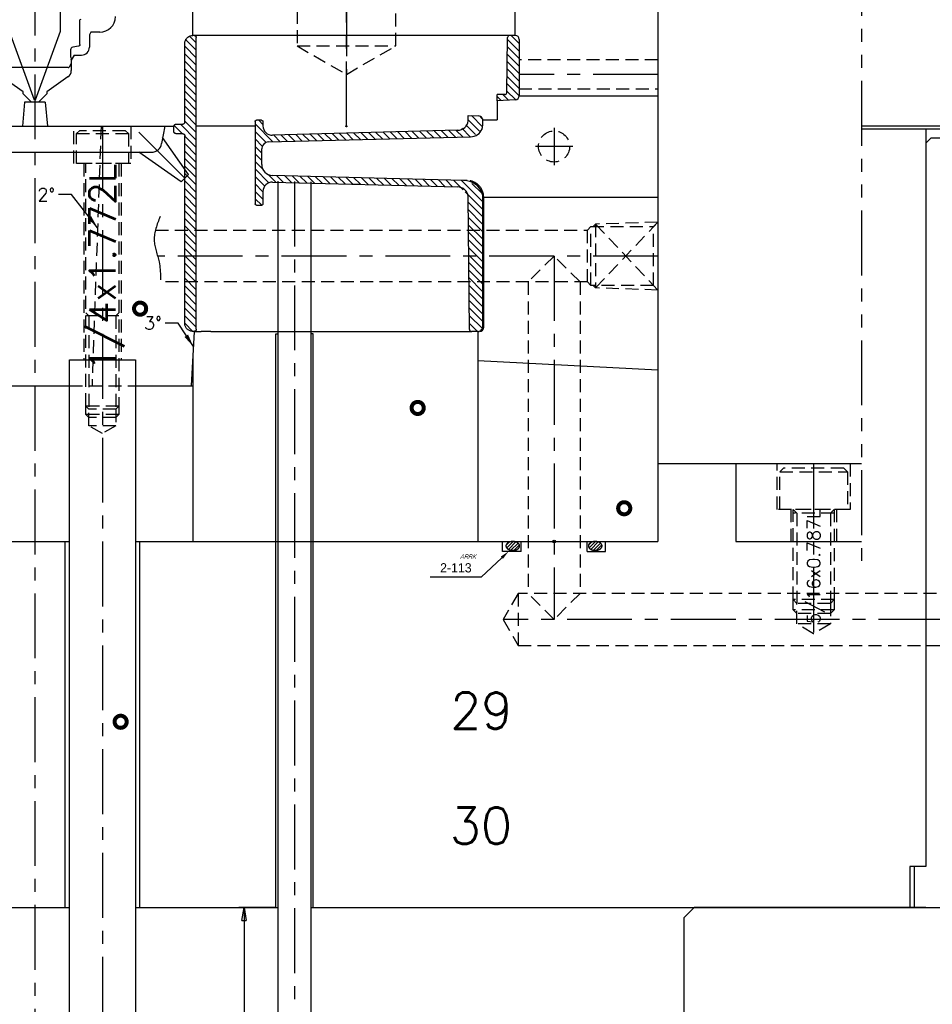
# Model space of a CAD drawing. Extents: x 2651 to 7771, y -1163 to 1075.
# Tile 7 of 256: x 3079 to 3255, y -884 to -695. Entities that reach past the tile are written whole.
import ezdxf
from ezdxf.enums import TextEntityAlignment as Align

# ---------------------------------------------------------------- set-up
doc = ezdxf.new("R2010")
doc.units = 0
doc.header["$LTSCALE"] = 10
for name, pattern in [('CENTER', [2, 1.25, -0.25, 0.25, -0.25]), ('CNSHID', [4, 3, -1]), ('HIDDEN', [0.375, 0.25, -0.125]), ('PHANTOM', [2.5, 1.25, -0.25, 0.25, -0.25, 0.25, -0.25])]:
    doc.linetypes.add(name, pattern=pattern)
doc.layers.get('0').update_dxf_attribs({"linetype": 'CONTINUOUS'})
doc.layers.get('Defpoints').update_dxf_attribs({"linetype": 'CONTINUOUS'})
for name, color, linetype in [('1', 7, 'CONTINUOUS'), ('15', 7, 'CONTINUOUS'), ('2', 7, 'CONTINUOUS'), ('9', 3, 'CONTINUOUS'), ('BOX', 4, 'CONTINUOUS'), ('CEN', 1, 'CENTER'), ('COOL', 150, 'HIDDEN'), ('DIM', 3, 'CONTINUOUS'), ('DIVIDE', 5, 'PHANTOM'), ('HIDDEN', 6, 'HIDDEN'), ('PART', 7, 'CONTINUOUS'), ('TEXT', 4, 'CONTINUOUS'), ('WL1-HL', 4, 'CNSHID'), ('WOR1-DL', 7, 'CONTINUOUS')]:
    doc.layers.add(name, color=color, linetype=linetype)
doc.styles.add('china', font='txt')
doc.styles.get("Standard").update_dxf_attribs({"font": 'romans.shx'})
doc.dimstyles.new('1-1', dxfattribs={"dimtxt": 2.5, "dimasz": 2.5, "dimexe": 1, "dimexo": 0.5, "dimtad": 0, "dimrnd": 1.38778e-17, "dimzin": 9, "dimdsep": 46, "dimtxsty": 'Standard', "dimblk": 'CLOSED', "dimcen": 0, "dimclrd": 3, "dimclre": 3, "dimclrt": 3, "dimazin": 2, "dimtfac": 0.75, "dimtofl": 0, "dimtmove": 0, "dimatfit": 3, "dimfxl": 0, "dimtolj": 1, "dimarcsym": 0})
doc.dimstyles.new('MM& INCH5', dxfattribs={"dimtxt": 5, "dimasz": 2.5, "dimexe": 1, "dimexo": 0.5, "dimtad": 0, "dimrnd": 1.38778e-17, "dimzin": 9, "dimdsep": 46, "dimtxsty": 'Standard', "dimblk": 'CLOSED', "dimcen": 0, "dimclrd": 3, "dimclre": 3, "dimclrt": 3, "dimazin": 2, "dimtfac": 0.75, "dimtofl": 0, "dimtmove": 0, "dimatfit": 3, "dimfxl": 0, "dimtolj": 1, "dimarcsym": 0})

# ---------------------------------------------------------------- blocks, each defined once
blk = doc.blocks.new('_Closed')
at = {"color": 0, "linetype": 'ByBlock', "lineweight": -2}
for p, q in [((-1, 0.167), (0, 0)), ((-1, 0.167), (-1, -0.167)), ((0, 0), (-1, -0.167)), ((0, 0), (-1, 0))]:
    blk.add_line(p, q, dxfattribs=at)
blk = doc.blocks.new('*D217')
at = {"layer": 'Defpoints', "color": 0}
for p in [(3128.49, -865.8), (3121.97, -915.8), (3128.09, -915.8)]:
    blk.add_point(p, dxfattribs=at)
at = {"layer": 'DIM', "color": 3, "lineweight": -2}
for p, q in [((3127.99, -865.8), (3120.97, -865.8)), ((3121.97, -868.3), (3121.97, -913.3)), ((3121.97, -890.8), (3115.97, -890.93)), ((3115.97, -890.93), (3115.97, -892.18)), ((3127.59, -915.8), (3120.97, -915.8))]:
    blk.add_line(p, q, dxfattribs=at)
at = {"layer": 'DIM', "color": 3, "lineweight": -2, "xscale": 2.5, "yscale": 2.5, "zscale": 2.5}
for p, rotation in [((3121.97, -865.8), 90), ((3121.97, -915.8), 270)]:
    blk.add_blockref('_Closed', p, dxfattribs=dict(at, rotation=rotation))
at = {"layer": 'DIM', "color": 3, "insert": (3115.97, -913.16), "char_height": 5, "attachment_point": 5, "rotation": 90}
blk.add_mtext('\\A1;50 [1.969]', dxfattribs=at)
blk = doc.blocks.new('A$C10731846')
at = {"layer": '15', "color": 254, "linetype": 'Continuous'}
for p, q in [((4.88, 24.22), (4.88, 18.27)), ((-0.06, 5.05), (-4.88, 18.27)), ((4.88, 18.27), (0.06, 5.05)), ((0.06, 5.05), (-0.06, 5.05))]:
    blk.add_line(p, q, dxfattribs=at)
at = {"layer": '15', "color": 31, "linetype": 'Continuous'}
for p, q in [((8.66, 15.73), (8.66, 20.41)), ((8.38, 15.42), (7.29, 15.23)), ((6.88, 14.73), (6.88, 13.42)), ((6.89, 13.32), (6.99, 12.94)), ((7, 12.1), (6.6, 11.4)), ((7, 12.86), (7, 12.1)), ((6.42, 11.3), (-6.42, 11.3))]:
    blk.add_line(p, q, dxfattribs=at)
at = {"layer": '15', "color": 7, "linetype": 'Continuous'}
for p, q in [((10.79, 18.12), (10.5, 17.62)), ((10.5, 17.62), (10.5, 15.22)), ((12.5, 18.12), (10.79, 18.12)), ((7.58, 13.72), (7.01, 12.72)), ((7.58, 13.72), (9, 13.72)), ((7.01, 12.72), (7.01, 10.74)), ((-2.27, 6.64), (-6.37, 9.51)), ((6.37, 9.51), (2.27, 6.64)), ((-2.27, 6.24), (-2.27, 6.64)), ((-0.75, 4.72), (-2.27, 6.24)), ((2.27, 6.24), (0.75, 4.72)), ((2.27, 6.64), (2.27, 6.24)), ((-0.75, 4.62), (-0.75, 4.72)), ((0.75, 4.62), (-0.75, 4.62)), ((0.75, 4.72), (0.75, 4.62))]:
    blk.add_line(p, q, dxfattribs=at)
for centre, radius, start in [((12.5, 21.12), 3, 270), ((9, 15.22), 1.5, 270), ((5.51, 10.74), 1.5, 305)]:
    blk.add_arc(centre, radius, start, 0, dxfattribs=at)
at = {"layer": '15', "color": 31, "linetype": 'Continuous'}
for centre, radius, start, end in [((7.38, 14.73), 0.5, 100, 180), ((7.27, 13.42), 0.4, 180, 195), ((6.42, 11.5), 0.2, 270, 330), ((6.7, 12.86), 0.3, 0, 15)]:
    blk.add_arc(centre, radius, start, end, dxfattribs=at)
at = {"layer": '15', "color": 31, "linetype": 'Continuous', "extrusion": (0, 0, -1)}
blk.add_ellipse((8.88, 20.41), major_axis=(-0.217, 0), ratio=0.923783, start_param=0, end_param=1.570796, dxfattribs=at)
at = {"layer": '15', "color": 31, "linetype": 'Continuous'}
blk.add_open_spline([(8.66, 15.73), (8.66, 15.69), (8.66, 15.66), (8.64, 15.63), (8.63, 15.6), (8.62, 15.57), (8.59, 15.54), (8.57, 15.51), (8.55, 15.49), (8.52, 15.47), (8.49, 15.45), (8.45, 15.44), (8.42, 15.43), (8.41, 15.42), (8.4, 15.42), (8.39, 15.42)], degree=3, knots=[0, 0, 0, 0, 0.213847, 0.213847, 0.213847, 0.455718, 0.455718, 0.455718, 0.684741, 0.684741, 0.684741, 0.932778, 0.932778, 0.932778, 1, 1, 1, 1], dxfattribs=at)
at = {"layer": '2', "color": 3, "linetype": 'Continuous'}
for p, q in [((8.39, 15.42), (8.38, 15.42)), ((8.66, 15.73), (8.66, 15.73))]:
    blk.add_line(p, q, dxfattribs=at)

msp = doc.modelspace()

# ---------------------------------------------------------------- linework, layer by layer
for p, q in [((3112.073, -697.813), (3112.073, -665.301)), ((3174.164, -697.813), (3174.164, -665.301)), ((3201.664, -665.301), (3201.664, -795.301)), ((3201.664, -665.301), (3201.664, -795.301)), ((3174.963, -709.41), (3201.664, -709.41)), ((3079.664, -710.681), (3079.26, -715.301)), ((3083.664, -710.681), (3079.664, -710.681)), ((3083.664, -710.681), (3084.068, -715.301)), ((3170.701, -710.372), (3170.701, -714.089)), ((3167.895, -714.089), (3170.701, -714.089)), ((3054.818, -715.301), (3108.509, -715.301)), ((3106.664, -715.301), (3106.074, -718.648)), ((3124.067, -715.301), (3112.733, -715.301)), ((3259.614, -715.301), (3240.885, -715.301)), ((3240.885, -715.801), (3259.614, -715.801)), ((3111.231, -724.594), (3106.225, -717.445)), ((3059.224, -720.301), (3104.104, -720.301)), ((3109.816, -726.008), (3101.666, -720.301)), ((3109.816, -726.008), (3111.231, -724.594)), ((3167.895, -728.99), (3201.664, -728.99)), ((3112.343, -754.811), (3111.793, -765.301)), ((3166.999, -754.811), (3166.999, -795.301)), ((3112.083, -759.771), (3112.083, -795.301)), ((3201.664, -762.301), (3166.999, -760.484)), ((3075.014, -765.301), (3088.314, -765.301)), ((3101.014, -765.301), (3112.083, -765.301)), ((3201.664, -780.301), (3240.885, -780.301)), ((3216.664, -780.301), (3216.664, -795.301)), ((3075.014, -795.301), (3081.664, -795.301)), ((3081.664, -795.301), (3088.314, -795.301)), ((3101.014, -795.301), (3201.664, -795.301)), ((3216.664, -795.301), (3240.885, -795.301)), ((3075.014, -865.801), (3081.664, -865.801)), ((3081.664, -865.801), (3088.314, -865.801)), ((3101.014, -865.801), (3128.489, -865.801)), ((3134.839, -865.801), (3253.264, -865.801)), ((3208.664, -865.801), (3206.664, -867.801)), ((3253.264, -865.801), (3208.664, -865.801)), ((3206.664, -867.801), (3206.664, -993.801))]:
    msp.add_line(p, q)
at = {"color": 5, "linetype": 'Continuous', "lineweight": 0}
for p, q in [((3111.464, -697.947), (3112.733, -699.214)), ((3173.389, -697.813), (3174.963, -699.385)), ((3110.523, -699.891), (3112.733, -702.098)), ((3110.712, -698.637), (3112.733, -700.656)), ((3172.69, -698.557), (3174.963, -700.827)), ((3110.523, -701.332), (3112.733, -703.54)), ((3172.652, -701.402), (3174.963, -703.711)), ((3172.671, -699.98), (3174.963, -702.269)), ((3110.523, -702.774), (3112.733, -704.981)), ((3172.633, -702.825), (3174.963, -705.153)), ((3110.523, -704.216), (3112.733, -706.423)), ((3172.614, -704.248), (3174.963, -706.594)), ((3110.523, -705.658), (3112.733, -707.865)), ((3110.523, -707.099), (3112.733, -709.307)), ((3172.575, -707.093), (3174.929, -709.445)), ((3172.594, -705.67), (3174.963, -708.036)), ((3110.523, -708.541), (3112.733, -710.749)), ((3171.811, -709.213), (3172.858, -710.259)), ((3172.556, -708.516), (3174.218, -710.175)), ((3110.523, -709.983), (3112.733, -712.19)), ((3170.701, -709.546), (3171.487, -710.331)), ((3110.523, -711.425), (3112.733, -713.632)), ((3110.523, -712.867), (3112.733, -715.074)), ((3109.685, -714.913), (3112.733, -717.957)), ((3110.523, -714.308), (3112.733, -716.516)), ((3124.067, -714.862), (3127.515, -718.307)), ((3124.795, -714.148), (3125.586, -714.938)), ((3164.644, -715.029), (3166.504, -716.887)), ((3165.108, -714.051), (3167.329, -716.27)), ((3165.733, -713.233), (3167.895, -715.393)), ((3167.521, -713.578), (3167.875, -713.931)), ((3108.477, -715.148), (3110.057, -716.726)), ((3124.067, -716.304), (3126.184, -718.42)), ((3129.064, -716.971), (3130.328, -718.234)), ((3130.492, -716.931), (3131.754, -718.191)), ((3131.896, -716.894), (3133.157, -718.154)), ((3133.299, -716.857), (3134.561, -718.118)), ((3134.703, -716.821), (3135.965, -718.081)), ((3136.107, -716.784), (3137.368, -718.044)), ((3137.51, -716.747), (3138.772, -718.007)), ((3138.914, -716.71), (3140.175, -717.971)), ((3140.317, -716.674), (3141.579, -717.934)), ((3141.721, -716.637), (3142.983, -717.897)), ((3143.125, -716.6), (3144.386, -717.86)), ((3144.528, -716.563), (3145.79, -717.824)), ((3145.932, -716.527), (3147.193, -717.787)), ((3147.335, -716.49), (3148.597, -717.75)), ((3148.739, -716.453), (3150.001, -717.713)), ((3150.143, -716.416), (3151.404, -717.677)), ((3151.546, -716.379), (3152.808, -717.64)), ((3152.95, -716.343), (3154.211, -717.603)), ((3154.353, -716.306), (3155.615, -717.566)), ((3155.757, -716.269), (3157.019, -717.529)), ((3157.161, -716.232), (3158.422, -717.493)), ((3158.564, -716.196), (3159.826, -717.456)), ((3159.968, -716.159), (3161.229, -717.419)), ((3161.41, -716.124), (3162.674, -717.387)), ((3162.817, -716.087), (3164.081, -717.35)), ((3163.866, -715.694), (3165.487, -717.313)), ((3110.523, -717.192), (3112.733, -719.399)), ((3110.523, -718.634), (3112.733, -720.841)), ((3124.067, -717.746), (3125.458, -719.136)), ((3127.658, -717.008), (3128.922, -718.27)), ((3110.523, -720.075), (3112.733, -722.283)), ((3124.067, -719.187), (3125.362, -720.481)), ((3124.067, -720.629), (3125.362, -721.923)), ((3110.523, -721.517), (3112.733, -723.725)), ((3124.067, -722.071), (3125.548, -723.551)), ((3110.523, -722.959), (3112.733, -725.166)), ((3110.523, -724.401), (3112.733, -726.608)), ((3124.067, -723.513), (3126.745, -726.188)), ((3126.577, -724.579), (3128.078, -726.078)), ((3110.523, -725.843), (3112.733, -728.05)), ((3124.067, -724.954), (3125.935, -726.821)), ((3124.067, -726.396), (3125.597, -727.925)), ((3128.228, -724.786), (3129.56, -726.117)), ((3129.733, -724.806), (3131.063, -726.134)), ((3131.212, -724.845), (3132.542, -726.173)), ((3132.692, -724.884), (3134.021, -726.212)), ((3134.171, -724.922), (3135.5, -726.251)), ((3135.65, -724.961), (3136.979, -726.289)), ((3137.129, -725), (3138.459, -726.328)), ((3138.608, -725.039), (3139.938, -726.367)), ((3140.087, -725.077), (3141.417, -726.406)), ((3141.567, -725.116), (3142.896, -726.444)), ((3143.046, -725.155), (3144.375, -726.483)), ((3144.525, -725.194), (3145.854, -726.522)), ((3146.004, -725.232), (3147.334, -726.56)), ((3147.483, -725.271), (3148.813, -726.599)), ((3148.962, -725.31), (3150.292, -726.638)), ((3150.442, -725.349), (3151.771, -726.677)), ((3151.921, -725.387), (3153.25, -726.715)), ((3153.4, -725.426), (3154.729, -726.754)), ((3154.879, -725.465), (3156.208, -726.793)), ((3156.358, -725.503), (3157.688, -726.832)), ((3157.837, -725.542), (3159.167, -726.87)), ((3159.317, -725.581), (3160.646, -726.909)), ((3160.796, -725.62), (3162.125, -726.948)), ((3162.315, -725.679), (3164.172, -727.533)), ((3163.797, -725.718), (3167.895, -729.811)), ((3165.827, -726.304), (3167.796, -728.271)), ((3110.523, -727.284), (3112.733, -729.492)), ((3124.067, -727.838), (3125.584, -729.354)), ((3164.547, -727.908), (3167.895, -731.253)), ((3110.523, -728.726), (3112.733, -730.933)), ((3110.523, -730.168), (3112.733, -732.375)), ((3124.101, -729.252), (3125.342, -730.492)), ((3165.102, -729.905), (3167.895, -732.695)), ((3110.523, -731.61), (3112.733, -733.817)), ((3165.117, -731.361), (3167.895, -734.136)), ((3110.523, -733.051), (3112.733, -735.259)), ((3165.132, -732.817), (3167.895, -735.578)), ((3110.523, -734.493), (3112.733, -736.701)), ((3110.523, -735.935), (3112.733, -738.142)), ((3165.146, -734.274), (3167.895, -737.02)), ((3165.161, -735.73), (3167.895, -738.462)), ((3110.523, -737.377), (3112.733, -739.584)), ((3165.176, -737.187), (3167.895, -739.904)), ((3110.523, -738.819), (3112.733, -741.026)), ((3165.19, -738.643), (3167.895, -741.345)), ((3110.523, -740.26), (3112.733, -742.468)), ((3165.205, -740.1), (3167.895, -742.787)), ((3165.22, -741.556), (3167.895, -744.229)), ((3110.523, -741.702), (3112.733, -743.909)), ((3110.523, -743.144), (3112.733, -745.351)), ((3165.234, -743.013), (3167.895, -745.671)), ((3110.523, -744.586), (3112.733, -746.793)), ((3165.249, -744.469), (3167.895, -747.112)), ((3110.523, -746.027), (3112.733, -748.235)), ((3165.264, -745.925), (3167.895, -748.554)), ((3110.523, -747.469), (3112.733, -749.677)), ((3110.523, -748.911), (3112.733, -751.118)), ((3165.278, -747.382), (3167.895, -749.996)), ((3165.293, -748.838), (3167.895, -751.438)), ((3110.523, -750.353), (3112.733, -752.56)), ((3165.308, -750.295), (3167.895, -752.879)), ((3110.523, -751.795), (3112.733, -754.002)), ((3165.322, -751.751), (3167.85, -754.277)), ((3110.523, -753.236), (3112.099, -754.811)), ((3165.337, -753.208), (3166.942, -754.811))]:
    msp.add_line(p, q, dxfattribs=at)
msp.add_arc((3104.104, -718.301), 2, 270, 350)
at = {"layer": '1', "color": 1, "linetype": 'CENTER'}
msp.add_line((3141.664, -715.301), (3141.664, -615.301), dxfattribs=at)
msp.add_line((3141.664, -715.301), (3141.664, -615.301), dxfattribs=at)
at = {"layer": '1', "color": 7, "linetype": 'Continuous'}
for p, q in [((3112.343, -697.813), (3112.083, -697.813)), ((3113.38, -697.813), (3112.385, -697.813)), ((3113.668, -697.813), (3113.38, -697.813)), ((3114.879, -697.813), (3113.668, -697.813)), ((3115.536, -697.813), (3114.97, -697.813)), ((3123.621, -697.813), (3115.536, -697.813)), ((3124.384, -697.813), (3123.621, -697.813)), ((3124.978, -697.813), (3124.384, -697.813)), ((3138.316, -697.813), (3125.589, -697.813)), ((3155.156, -697.813), (3138.316, -697.813)), ((3161.329, -697.813), (3155.156, -697.813)), ((3161.531, -697.813), (3161.329, -697.813)), ((3161.888, -697.813), (3161.531, -697.813)), ((3165.995, -697.813), (3163.033, -697.813)), ((3173.094, -697.813), (3165.995, -697.813)), ((3174.164, -697.813), (3173.094, -697.813)), ((3110.523, -714.524), (3110.523, -699.368)), ((3112.733, -754.422), (3112.733, -698.202)), ((3172.552, -708.829), (3172.695, -698.197)), ((3174.963, -698.59), (3174.963, -709.41)), ((3170.701, -710.372), (3170.701, -709.213)), ((3172.153, -709.213), (3170.701, -709.213)), ((3174.205, -710.189), (3170.701, -710.372)), ((3165.104, -714.278), (3165.121, -713.201)), ((3165.121, -713.201), (3167.039, -713.302)), ((3108.834, -714.913), (3110.134, -714.913)), ((3124.067, -714.414), (3124.067, -730.256)), ((3125.32, -714.148), (3124.326, -714.148)), ((3125.579, -714.411), (3125.59, -715.224)), ((3167.895, -714.089), (3167.895, -715.224)), ((3108.444, -716.337), (3108.444, -715.301)), ((3108.834, -716.726), (3110.134, -716.726)), ((3163.058, -716.081), (3127.451, -717.013)), ((3110.523, -753.256), (3110.523, -717.115)), ((3126.623, -718.331), (3165.557, -717.311)), ((3125.362, -722.692), (3125.362, -719.626)), ((3164.241, -725.729), (3127.38, -724.764)), ((3127.458, -726.062), (3163.044, -726.994)), ((3141.133, -726.398), (3144.27, -726.48)), ((3164.956, -725.748), (3164.242, -725.729)), ((3125.597, -727.859), (3125.576, -730.259)), ((3165.349, -754.426), (3165.091, -728.804)), ((3167.895, -728.99), (3167.895, -754.034)), ((3167.895, -728.99), (3168.11, -728.99)), ((3168.11, -754.034), (3168.11, -728.99)), ((3124.36, -730.492), (3125.349, -730.492)), ((3112.343, -754.811), (3112.083, -754.811)), ((3112.385, -754.811), (3113.38, -754.811)), ((3113.38, -754.811), (3113.668, -754.811)), ((3114.879, -754.811), (3113.668, -754.811)), ((3115.536, -754.811), (3114.97, -754.811)), ((3115.536, -754.811), (3123.621, -754.811)), ((3123.621, -754.811), (3124.384, -754.811)), ((3124.384, -754.811), (3124.977, -754.811)), ((3125.588, -754.811), (3138.316, -754.811)), ((3138.316, -754.811), (3155.156, -754.811)), ((3155.156, -754.811), (3161.346, -754.811)), ((3161.346, -754.811), (3161.549, -754.811)), ((3161.549, -754.811), (3161.891, -754.811)), ((3163.037, -754.811), (3164.956, -754.811)), ((3164.956, -754.811), (3165.516, -754.811)), ((3166.999, -754.811), (3165.798, -754.811)), ((3166.999, -754.811), (3167.194, -754.811))]:
    msp.add_line(p, q, dxfattribs=at)
at = {"layer": '1', "color": 3, "linetype": 'Continuous'}
for p, q in [((3125.32, -714.148), (3125.32, -714.148)), ((3167.895, -714.089), (3167.895, -714.089)), ((3167.895, -715.224), (3167.903, -715.231)), ((3167.773, -728.165), (3167.773, -728.165)), ((3125.608, -730.229), (3125.608, -730.229)), ((3125.349, -730.493), (3125.349, -730.492))]:
    msp.add_line(p, q, dxfattribs=at)
at = {"layer": '1', "color": 7, "linetype": 'Continuous'}
for centre, radius, start, end in [((3127.403, -715.2), 1.814, 180.75, 271.5), ((3166.042, -715.22), 1.861, 340.04496, 359.6549), ((3126.657, -719.626), 1.295, 91.5, 180), ((3127.435, -722.692), 2.073, 180, 268.5), ((3127.411, -727.875), 1.814, 88.5, 179.5), ((3167.333, -754.034), 0.777, 270, 0)]:
    msp.add_arc(centre, radius, start, end, dxfattribs=at)
for centre, major_axis, ratio, start_param, end_param in [((3173.094, -698.202), (0.399, 0), 0.9733415, 1.5707963, 3.1285027), ((3174.164, -698.59), (0.799, 0), 0.9733415, 0, 1.5707963), ((3172.153, -708.824), (0.399, 0), 0.9733415, 4.712389, 6.2700953), ((3174.164, -709.413), (0.797, 0.042), 0.9732712, 4.712389, 6.2322225), ((3163.01, -714.268), (2.094, 0.055), 0.8658654, 4.712389, 6.2474246), ((3166.999, -714.078), (-0.897, 0.047), 0.8657282, 3.6562463, 4.712389), ((3165.503, -715.239), (2.393, 0.063), 0.8659512, 4.712389, 5.960793), ((3164.157, -728.967), (-3.739, 0.098), 0.8659512, 3.422026, 4.712389), ((3162.997, -728.807), (-2.094, 0.055), 0.865894, 3.1729904, 4.712389), ((3165.798, -754.422), (0.449, 0), 0.8660254, 3.1503193, 4.712389), ((3166.999, -754.034), (0.897, 0), 0.8660254, 4.712389, 5.7703538)]:
    msp.add_ellipse(centre, major_axis=major_axis, ratio=ratio, start_param=start_param, end_param=end_param, dxfattribs=at)
at = {"layer": '1', "color": 7, "linetype": 'Continuous', "extrusion": (0, 0, -1)}
msp.add_ellipse((3166.297, -728.985), major_axis=(1.814, 0), ratio=0.007016, start_param=5.7911172, end_param=6.2831853, dxfattribs=at)
at = {"layer": '1', "color": 7, "linetype": 'Continuous'}
for points, degree, knots in [([(3110.523, -699.368), (3110.523, -699.363), (3110.523, -699.357), (3110.523, -699.352), (3110.525, -699.244), (3110.537, -699.136), (3110.561, -699.03), (3110.598, -698.861), (3110.666, -698.695), (3110.758, -698.548), (3110.85, -698.4), (3110.969, -698.266), (3111.104, -698.158), (3111.24, -698.049), (3111.396, -697.961), (3111.56, -697.903), (3111.725, -697.845), (3111.902, -697.814), (3112.073, -697.813)], 3, [0, 0, 0, 0, 0.00625334, 0.00625334, 0.00625334, 0.13839634, 0.13839634, 0.13839634, 0.35277244, 0.35277244, 0.35277244, 0.56711854, 0.56711854, 0.56711854, 0.781918, 0.781918, 0.781918, 0.99741235, 0.99741235, 0.99741235, 0.99741235]), ([(3112.356, -697.813), (3112.398, -697.815), (3112.442, -697.824), (3112.483, -697.839), (3112.524, -697.855), (3112.563, -697.878), (3112.596, -697.906), (3112.629, -697.935), (3112.658, -697.969), (3112.68, -698.007), (3112.702, -698.044), (3112.718, -698.086), (3112.726, -698.129), (3112.731, -698.153), (3112.733, -698.177), (3112.733, -698.202)], 3, [0.01861547, 0.01861547, 0.01861547, 0.01861547, 0.23442485, 0.23442485, 0.23442485, 0.45021672, 0.45021672, 0.45021672, 0.66554608, 0.66554608, 0.66554608, 0.88017186, 0.88017186, 0.88017186, 1, 1, 1, 1]), ([(3125.589, -697.813), (3125.449, -697.813), (3125.336, -697.813), (3125.222, -697.813), (3125.141, -697.813), (3125.061, -697.813), (3125.02, -697.813), (3124.981, -697.813), (3124.976, -697.813)], 2, [0, 0, 0, 0.25, 0.25, 0.5, 0.5, 0.75, 0.75, 1, 1, 1]), ([(3163.033, -697.813), (3162.976, -697.813), (3162.908, -697.813), (3162.841, -697.813), (3162.765, -697.813), (3162.691, -697.813), (3162.61, -697.813), (3162.53, -697.813), (3162.45, -697.813), (3162.37, -697.813), (3162.291, -697.813), (3162.213, -697.813), (3162.14, -697.813), (3162.068, -697.813), (3162.004, -697.813), (3161.94, -697.813), (3161.888, -697.813)], 2, [0, 0, 0, 0.125, 0.125, 0.25, 0.25, 0.375, 0.375, 0.5, 0.5, 0.625, 0.625, 0.75, 0.75, 0.875, 0.875, 1, 1, 1]), ([(3108.444, -715.301), (3108.444, -715.278), (3108.446, -715.255), (3108.45, -715.232), (3108.458, -715.189), (3108.473, -715.147), (3108.495, -715.109), (3108.516, -715.072), (3108.545, -715.037), (3108.577, -715.009), (3108.61, -714.98), (3108.648, -714.957), (3108.689, -714.94), (3108.729, -714.924), (3108.773, -714.915), (3108.817, -714.913), (3108.822, -714.913), (3108.828, -714.913), (3108.834, -714.913)], 3, [0, 0, 0, 0, 0.1134154, 0.1134154, 0.1134154, 0.3277275, 0.3277275, 0.3277275, 0.5420116, 0.5420116, 0.5420116, 0.7567227, 0.7567227, 0.7567227, 0.9721218, 0.9721218, 0.9721218, 1, 1, 1, 1]), ([(3110.523, -714.524), (3110.523, -714.552), (3110.52, -714.58), (3110.514, -714.607), (3110.505, -714.65), (3110.488, -714.691), (3110.465, -714.728), (3110.443, -714.765), (3110.413, -714.798), (3110.379, -714.825), (3110.346, -714.853), (3110.307, -714.875), (3110.266, -714.89), (3110.224, -714.904), (3110.18, -714.912), (3110.142, -714.912)], 3, [0, 0, 0, 0, 0.13750265, 0.13750265, 0.13750265, 0.35121085, 0.35121085, 0.35121085, 0.56519218, 0.56519218, 0.56519218, 0.77978861, 0.77978861, 0.77978861, 0.99507451, 0.99507451, 0.99507451, 0.99507451]), ([(3124.067, -714.414), (3124.067, -714.398), (3124.068, -714.383), (3124.071, -714.368), (3124.076, -714.338), (3124.086, -714.308), (3124.101, -714.282), (3124.116, -714.255), (3124.135, -714.231), (3124.158, -714.211), (3124.181, -714.192), (3124.207, -714.176), (3124.234, -714.165), (3124.261, -714.155), (3124.29, -714.149), (3124.315, -714.149)], 3, [0, 0, 0, 0, 0.11279826, 0.11279826, 0.11279826, 0.33542177, 0.33542177, 0.33542177, 0.55655625, 0.55655625, 0.55655625, 0.77317524, 0.77317524, 0.77317524, 0.98438616, 0.98438616, 0.98438616, 0.98438616]), ([(3125.32, -714.148), (3125.348, -714.148), (3125.377, -714.153), (3125.404, -714.162), (3125.431, -714.171), (3125.457, -714.186), (3125.479, -714.203), (3125.501, -714.221), (3125.521, -714.243), (3125.537, -714.268), (3125.553, -714.292), (3125.564, -714.32), (3125.571, -714.349), (3125.576, -714.369), (3125.579, -714.39), (3125.579, -714.411)], 3, [0, 0, 0, 0, 0.2097196, 0.2097196, 0.2097196, 0.4192873, 0.4192873, 0.4192873, 0.6312313, 0.6312313, 0.6312313, 0.8482793, 0.8482793, 0.8482793, 1, 1, 1, 1]), ([(3167.799, -713.737), (3167.838, -713.805), (3167.867, -713.88), (3167.882, -713.957), (3167.891, -714.001), (3167.895, -714.045), (3167.895, -714.089)], 3, [0, 0, 0, 0, 0.6426065, 0.6426065, 0.6426065, 1, 1, 1, 1]), ([(3108.834, -716.726), (3108.815, -716.726), (3108.796, -716.725), (3108.777, -716.722), (3108.734, -716.716), (3108.691, -716.702), (3108.653, -716.681), (3108.614, -716.661), (3108.578, -716.634), (3108.548, -716.602), (3108.518, -716.57), (3108.494, -716.532), (3108.476, -716.492), (3108.465, -716.467), (3108.457, -716.441), (3108.452, -716.414), (3108.447, -716.389), (3108.444, -716.363), (3108.444, -716.337)], 3, [0, 0, 0, 0, 0.0925914, 0.0925914, 0.0925914, 0.3085721, 0.3085721, 0.3085721, 0.5243724, 0.5243724, 0.5243724, 0.7396111, 0.7396111, 0.7396111, 0.8729952, 0.8729952, 0.8729952, 1, 1, 1, 1]), ([(3110.134, -716.726), (3110.15, -716.726), (3110.167, -716.727), (3110.184, -716.729), (3110.227, -716.735), (3110.27, -716.748), (3110.31, -716.768), (3110.349, -716.788), (3110.385, -716.814), (3110.415, -716.846), (3110.445, -716.877), (3110.471, -716.914), (3110.489, -716.954), (3110.507, -716.994), (3110.518, -717.037), (3110.522, -717.08), (3110.523, -717.092), (3110.523, -717.103), (3110.523, -717.115)], 3, [0, 0, 0, 0, 0.0826785, 0.0826785, 0.0826785, 0.2985644, 0.2985644, 0.2985644, 0.514293, 0.514293, 0.514293, 0.7294684, 0.7294684, 0.7294684, 0.9439394, 0.9439394, 0.9439394, 1, 1, 1, 1]), ([(3168.11, -728.985), (3168.105, -728.853), (3168.096, -728.587), (3168.02, -728.192), (3167.874, -727.734), (3167.616, -727.225), (3167.217, -726.722), (3166.716, -726.297), (3166.187, -726.008), (3165.77, -725.865), (3165.564, -725.823), (3165.521, -725.815)], 3, [0, 0, 0, 0, 0.0893713, 0.1795678, 0.2706078, 0.4134993, 0.5632452, 0.7022382, 0.8566533, 0.9702495, 1, 1, 1, 1]), ([(3124.36, -730.492), (3124.348, -730.492), (3124.337, -730.491), (3124.325, -730.49), (3124.297, -730.486), (3124.269, -730.477), (3124.244, -730.464), (3124.23, -730.457), (3124.215, -730.448), (3124.202, -730.437), (3124.179, -730.419), (3124.159, -730.396), (3124.143, -730.371), (3124.127, -730.347), (3124.115, -730.319), (3124.108, -730.29), (3124.104, -730.269), (3124.101, -730.248), (3124.101, -730.227)], 3, [0, 0, 0, 0, 0.0841259, 0.0841259, 0.0841259, 0.2911358, 0.2911358, 0.2911358, 0.4118709, 0.4118709, 0.4118709, 0.6289123, 0.6289123, 0.6289123, 0.8457096, 0.8457096, 0.8457096, 1, 1, 1, 1]), ([(3125.608, -730.229), (3125.608, -730.259), (3125.602, -730.29), (3125.592, -730.318), (3125.582, -730.348), (3125.566, -730.375), (3125.546, -730.399), (3125.527, -730.422), (3125.504, -730.442), (3125.478, -730.458), (3125.453, -730.472), (3125.425, -730.483), (3125.396, -730.488), (3125.381, -730.491), (3125.365, -730.493), (3125.349, -730.493)], 3, [0, 0, 0, 0, 0.222184, 0.222184, 0.222184, 0.4505859, 0.4505859, 0.4505859, 0.6706143, 0.6706143, 0.6706143, 0.8852725, 0.8852725, 0.8852725, 1, 1, 1, 1]), ([(3112.083, -754.811), (3112.035, -754.811), (3111.986, -754.809), (3111.938, -754.804), (3111.763, -754.788), (3111.589, -754.741), (3111.43, -754.668), (3111.271, -754.595), (3111.123, -754.494), (3110.997, -754.372), (3110.918, -754.295), (3110.846, -754.21), (3110.785, -754.118), (3110.689, -753.974), (3110.616, -753.811), (3110.572, -753.643), (3110.54, -753.517), (3110.523, -753.386), (3110.523, -753.256)], 3, [0, 0, 0, 0, 0.0593434, 0.0593434, 0.0593434, 0.2753456, 0.2753456, 0.2753456, 0.4912293, 0.4912293, 0.4912293, 0.625791, 0.625791, 0.625791, 0.8399132, 0.8399132, 0.8399132, 1, 1, 1, 1]), ([(3112.733, -754.422), (3112.733, -754.453), (3112.729, -754.484), (3112.722, -754.514), (3112.712, -754.556), (3112.694, -754.597), (3112.67, -754.634), (3112.646, -754.67), (3112.616, -754.703), (3112.582, -754.729), (3112.547, -754.756), (3112.508, -754.777), (3112.467, -754.791), (3112.427, -754.804), (3112.385, -754.811), (3112.343, -754.811)], 3, [0, 0, 0, 0, 0.1521626, 0.1521626, 0.1521626, 0.3658213, 0.3658213, 0.3658213, 0.5797876, 0.5797876, 0.5797876, 0.7943945, 0.7943945, 0.7943945, 1, 1, 1, 1]), ([(3124.974, -754.811), (3124.979, -754.811), (3125.018, -754.811), (3125.059, -754.811), (3125.14, -754.811), (3125.22, -754.811), (3125.334, -754.811), (3125.447, -754.811), (3125.588, -754.811)], 2, [0, 0, 0, 0.25, 0.25, 0.5, 0.5, 0.75, 0.75, 1, 1, 1]), ([(3161.891, -754.811), (3161.944, -754.811), (3162.007, -754.811), (3162.07, -754.811), (3162.143, -754.811), (3162.215, -754.811), (3162.294, -754.811), (3162.372, -754.811), (3162.453, -754.811), (3162.533, -754.811), (3162.613, -754.811), (3162.693, -754.811), (3162.768, -754.811), (3162.843, -754.811), (3162.911, -754.811), (3162.979, -754.811), (3163.037, -754.811)], 2, [0, 0, 0, 0.125, 0.125, 0.25, 0.25, 0.375, 0.375, 0.5, 0.5, 0.625, 0.625, 0.75, 0.75, 0.875, 0.875, 1, 1, 1]), ([(3167.895, -754.034), (3167.895, -754.079), (3167.891, -754.124), (3167.882, -754.168), (3167.867, -754.244), (3167.838, -754.317), (3167.8, -754.384), (3167.794, -754.394), (3167.787, -754.405), (3167.781, -754.415)], 3, [0, 0, 0, 0, 0.336837, 0.336837, 0.336837, 0.9100909, 0.9100909, 0.9100909, 1, 1, 1, 1])]:
    msp.add_open_spline(points, degree=degree, knots=knots, dxfattribs=at)
for points, degree in [([(3112.073, -697.813), (3112.078, -697.813), (3112.082, -697.813), (3112.087, -697.813)], 3), ([(3112.342, -697.813), (3112.346, -697.813), (3112.351, -697.813), (3112.356, -697.813)], 3), ([(3110.142, -714.912), (3110.137, -714.912), (3110.133, -714.913), (3110.128, -714.913)], 3), ([(3124.315, -714.149), (3124.32, -714.148), (3124.325, -714.148), (3124.329, -714.148)], 3), ([(3167.773, -728.165), (3167.852, -728.428), (3167.894, -728.705), (3167.895, -728.979)], 3), ([(3165.516, -754.811), (3165.636, -754.811), (3165.75, -754.811)], 2)]:
    msp.add_open_spline(points, degree=degree, dxfattribs=at)
at = {"layer": '9'}
msp.add_circle((3181.664, -795.301), 0.25, dxfattribs=at)
at = {"layer": 'BOX'}
for points in [[(3102.68, -751.328, 0.778, 0.778, -1), (3101.17, -749.549, 0.778, 0.778, -1), (3102.68, -751.328, 0, 0, 0), (3163.119, -822.522, 0, 0, -1), (3172.18, -833.195, 0, 0, -1), (3163.119, -822.522, 0, 0, -1)], [(3156.56, -769.507, 0.778, 0.778, 1), (3154.23, -769.625, 0.778, 0.778, 1), (3156.56, -769.507, 0, 0, 0), (3376.664, -758.343, 0, 0, 1), (3390.646, -757.634, 0, 0, 1), (3376.664, -758.343, 0, 0, 1)], [(3196.336, -788.847, 0.778, 0.778, 1), (3194.005, -788.94, 0.778, 0.778, 1), (3196.336, -788.847, 0, 0, 0), (3376.664, -781.655, 0, 0, 1), (3390.653, -781.097, 0, 0, 1), (3376.664, -781.655, 0, 0, 1)], [(3099.299, -830.348, 0.778, 0.778, -1), (3097.057, -829.702, 0.778, 0.778, -1), (3099.299, -830.348, 0, 0, 0), (3160.836, -848.092, 0, 0, -1), (3174.288, -851.971, 0, 0, -1), (3160.836, -848.092, 0, 0, -1)]]:
    msp.add_lwpolyline(points, format="xyseb", dxfattribs=at)
at = {"layer": 'CEN', "color": 2}
msp.add_line((3081.664, -445.301), (3081.664, -1030.801), dxfattribs=at)
at = {"layer": 'CEN'}
for p, q in [((3201.664, -705.301), (3174.897, -705.301)), ((3094.664, -715.301), (3094.664, -774.502)), ((3110.523, -725.301), (3100.523, -715.301)), ((3131.664, -725.954), (3131.664, -950.801)), ((3231.664, -780.301), (3231.664, -813.058))]:
    msp.add_line(p, q, dxfattribs=at)
at = {"layer": 'CEN', "color": 1}
msp.add_line((3094.664, -715.301), (3094.664, -950.801), dxfattribs=at)
at = {"layer": 'CEN'}
msp.add_circle((3141.664, -715.301), 0.102, dxfattribs=at)
at = {"layer": 'COOL', "color": 1, "linetype": 'CENTER'}
for p, q in [((3141.664, -629.301), (3141.664, -705.301)), ((3181.664, -715.593), (3181.664, -722.793)), ((3185.264, -719.193), (3178.064, -719.193)), ((3201.664, -740.301), (3105.296, -740.301)), ((3181.664, -740.301), (3181.664, -810.301)), ((3356.664, -810.301), (3171.854, -810.301))]:
    msp.add_line(p, q, dxfattribs=at)
at = {"layer": 'COOL'}
for p, q in [((3132.164, -699.816), (3151.164, -699.816)), ((3132.164, -699.816), (3151.164, -699.816)), ((3181.664, -740.301), (3176.664, -745.301)), ((3186.664, -745.301), (3181.664, -740.301)), ((3176.664, -745.301), (3176.664, -805.301)), ((3186.664, -745.301), (3186.664, -805.301)), ((3174.741, -805.301), (3174.741, -815.301)), ((3181.664, -810.301), (3176.664, -805.301)), ((3186.664, -805.301), (3181.664, -810.301))]:
    msp.add_line(p, q, dxfattribs=at)
for points in [[(3132.164, -629.301), (3132.164, -699.816), (3141.664, -705.301), (3151.164, -699.816), (3151.164, -640.301)], [(3201.664, -733.751), (3189.664, -734.154), (3189.217, -734.601)], [(3201.664, -746.851), (3189.664, -734.154), (3189.664, -746.448), (3201.664, -733.751)], [(3201.664, -746.851), (3200.814, -746.001), (3200.814, -734.601), (3201.664, -733.751)], [(3104.88, -735.301), (3188.07, -735.301)], [(3188.77, -746.001), (3188.07, -745.301), (3188.07, -735.301), (3188.77, -734.601)], [(3200.814, -746.001), (3188.77, -746.001), (3188.77, -734.601), (3200.814, -734.601)], [(3188.07, -745.301), (3105.816, -745.301)], [(3201.664, -746.851), (3189.664, -746.448), (3189.217, -746.001)], [(3319.07, -805.301), (3174.741, -805.301), (3171.854, -810.301), (3174.741, -815.301), (3319.07, -815.301)]]:
    msp.add_lwpolyline(points, dxfattribs=at)
at = {"layer": 'COOL', "color": 2}
msp.add_circle((3181.664, -719.193), 3, dxfattribs=at)
at = {"layer": 'DIVIDE'}
msp.add_line((3240.885, -681.552), (3240.885, -800.904), dxfattribs=at)
msp.add_spline([(3105.772, -732.716), (3104.645, -737.22), (3105.584, -741.443), (3105.678, -747.355)], degree=3, dxfattribs=at)
at = {"layer": 'HIDDEN'}
for p, q in [((3201.664, -702.521), (3174.897, -702.521)), ((3174.897, -708.081), (3201.664, -708.081)), ((3094.41, -715.301), (3092.664, -765.301)), ((3091.064, -722.501), (3091.064, -760.301)), ((3098.264, -722.501), (3098.264, -760.301)), ((3097.839, -751.826), (3091.489, -751.826)), ((3088.314, -765.301), (3101.014, -765.301)), ((3227.264, -789.101), (3227.264, -795.301)), ((3235.634, -789.821), (3227.694, -789.821)), ((3236.064, -789.101), (3236.064, -795.301))]:
    msp.add_line(p, q, dxfattribs=at)
for points in [[(3100.164, -715.301), (3100.164, -722.501), (3089.164, -722.501), (3089.164, -715.301)], [(3099.664, -716.726), (3099.664, -722.501), (3089.664, -722.501), (3089.664, -716.726), (3099.664, -716.726), (3099.089, -716.151), (3090.239, -716.151), (3089.664, -716.726)], [(3097.839, -722.501), (3097.839, -769.251), (3091.489, -769.251), (3091.489, -722.501)], [(3091.489, -751.251), (3092.064, -751.826), (3092.064, -769.826)], [(3097.839, -751.251), (3097.264, -751.826), (3097.264, -769.826)], [(3097.839, -769.251), (3097.264, -769.826), (3092.064, -769.826), (3091.489, -769.251)], [(3097.839, -769.251), (3097.839, -770.839), (3091.489, -770.839), (3091.489, -769.251)], [(3097.264, -769.826), (3097.264, -773.001), (3092.064, -773.001), (3092.064, -769.826)], [(3097.839, -770.839), (3097.264, -771.414), (3092.064, -771.414), (3091.489, -770.839)], [(3097.264, -773.001), (3094.664, -774.502), (3092.064, -773.001)], [(3238.664, -780.301), (3238.664, -789.101), (3224.664, -789.101), (3224.664, -780.301)], [(3238.164, -781.881), (3238.164, -789.101), (3225.164, -789.101), (3225.164, -781.881), (3238.164, -781.881), (3237.444, -781.161), (3225.884, -781.161), (3225.164, -781.881)], [(3235.634, -789.101), (3235.634, -806.491), (3227.694, -806.491), (3227.694, -789.101)], [(3227.694, -789.101), (3228.414, -789.821), (3228.414, -807.211)], [(3235.634, -789.101), (3234.914, -789.821), (3234.914, -807.211)], [(3235.634, -806.491), (3234.914, -807.211), (3228.414, -807.211), (3227.694, -806.491)], [(3235.634, -806.491), (3235.634, -808.476), (3227.694, -808.476), (3227.694, -806.491)], [(3234.914, -807.211), (3234.914, -811.181), (3228.414, -811.181), (3228.414, -807.211)], [(3235.634, -808.476), (3234.914, -809.196), (3228.414, -809.196), (3227.694, -808.476)], [(3234.914, -811.181), (3231.664, -813.058), (3228.414, -811.181)]]:
    msp.add_lwpolyline(points, dxfattribs=at)
at = {"layer": 'PART'}
for p, q in [((3128.489, -946.041), (3128.489, -725.871)), ((3134.839, -726.037), (3134.839, -946.041)), ((3088.314, -944.451), (3088.314, -760.301)), ((3088.314, -760.301), (3101.014, -760.301)), ((3101.014, -760.301), (3101.014, -944.451))]:
    msp.add_line(p, q, dxfattribs=at)
for points in [[(3253.264, -715.801), (3253.264, -857.901), (3250.219, -857.901), (3250.219, -865.801)], [(3128.094, -865.801), (3128.094, -755.301), (3128.489, -755.301)], [(3135.234, -865.801), (3135.234, -755.301), (3134.839, -755.301)], [(3087.519, -865.801), (3087.519, -795.301), (3088.314, -795.301)], [(3101.014, -795.301), (3101.809, -795.301), (3101.809, -865.801)]]:
    msp.add_lwpolyline(points, dxfattribs=at)
msp.add_lwpolyline([(3259.614, -717.576), (3254.264, -717.576), (3253.264, -718.576), (3253.264, -857.901), (3251.014, -857.901), (3251.014, -865.801), (3259.614, -865.801), (3259.614, -718.576, 0.4142136), (3258.614, -717.576, 0.4142136)], format="xyb", dxfattribs=at)
at = {"layer": 'WL1-HL'}
for p, q in [((3171.744, -797.201), (3171.744, -795.301)), ((3172.406, -796.03), (3173.005, -795.432)), ((3172.536, -796.528), (3173.763, -795.302)), ((3172.883, -796.81), (3174.304, -795.389)), ((3173.355, -796.967), (3174.72, -795.602)), ((3173.967, -796.983), (3174.997, -795.953)), ((3175.314, -797.201), (3175.314, -795.301)), ((3188.014, -797.201), (3188.014, -795.301)), ((3188.278, -796.03), (3188.877, -795.432)), ((3188.409, -796.528), (3189.635, -795.302)), ((3188.755, -796.81), (3190.176, -795.389)), ((3189.227, -796.967), (3190.592, -795.602)), ((3189.84, -796.983), (3190.869, -795.953)), ((3191.584, -797.201), (3191.584, -795.301)), ((3175.314, -797.201), (3171.744, -797.201)), ((3188.014, -797.201), (3191.584, -797.201))]:
    msp.add_line(p, q, dxfattribs=at)
for points in [[(3173.713, -795.301, 0.0651757), (3173.187, -795.37, 0.0779506), (3172.78, -795.55, 0.1071772), (3172.482, -795.847, 0.1440364), (3172.393, -796.15, 0.1440364), (3172.482, -796.453, 0.1071772), (3172.78, -796.75, 0.0779506), (3173.187, -796.93, 0.0651757), (3173.713, -796.999, 0.0651757), (3174.239, -796.93, 0.0779506), (3174.646, -796.75, 0.1071772), (3174.944, -796.453, 0.1440364), (3175.033, -796.15, 0.1440364), (3174.944, -795.847, 0.1071772), (3174.646, -795.55, 0.0779506), (3174.239, -795.37, 0.0651757)], [(3189.585, -795.301, 0.0651757), (3189.059, -795.37, 0.0779506), (3188.652, -795.55, 0.1071772), (3188.355, -795.847, 0.1440364), (3188.265, -796.15, 0.1440364), (3188.355, -796.453, 0.1071772), (3188.652, -796.75, 0.0779506), (3189.059, -796.93, 0.0651757), (3189.585, -796.999, 0.0651757), (3190.112, -796.93, 0.0779506), (3190.518, -796.75, 0.1071772), (3190.816, -796.453, 0.1440364), (3190.905, -796.15, 0.1440364), (3190.816, -795.847, 0.1071772), (3190.518, -795.55, 0.0779506), (3190.112, -795.37, 0.0651757)]]:
    msp.add_lwpolyline(points, format="xyb", close=True, dxfattribs=at)
at = {"layer": 'WOR1-DL'}
for p, q in [((3171.612, -798.418), (3167.644, -802.145)), ((3165.867, -802.145), (3157.795, -802.145)), ((3167.644, -802.145), (3165.867, -802.145))]:
    msp.add_line(p, q, dxfattribs=at)
msp.add_solid([(3171.41, -798.202), (3171.815, -798.634), (3172.908, -797.201)], dxfattribs=at)

# ---------------------------------------------------------------- block references
at = {"layer": 'DIM'}
msp.add_blockref('A$C10731846', (3081.664, -715.301), dxfattribs=at)

# ---------------------------------------------------------------- texts
at = {"layer": 'BOX', "color": 7}
for s, p in [('29', (3167.65, -827.858)), ('30', (3167.562, -850.032))]:
    msp.add_text(s, height=7, dxfattribs=at).set_placement(p, align=Align.MIDDLE)
at = {"layer": 'DIM', "color": 3, "char_height": 2.5, "attachment_point": 6}
for s, insert in [('\\A1;2%%d', (3085.569, -728.457)), ('\\A1;3%%d', (3106.112, -753.225))]:
    msp.add_mtext(s, dxfattribs=dict(at, insert=insert))
at = {"layer": 'TEXT'}
for s, height, p in [('1/4x1.772L', 5, (3094.664, -722.501)), ('5/16x0.787L', 2.5, (3231.664, -789.101))]:
    msp.add_text(s, height=height, rotation=90, dxfattribs=at).set_placement(p, align=Align.MIDDLE_RIGHT)
at = {"layer": 'WOR1-DL', "style": 'china', "oblique": 20}
msp.add_text('ARRK', height=0.8, dxfattribs=at).set_placement((3163.535, -798.59))
at = {"layer": 'WOR1-DL', "style": 'china'}
msp.add_text('2-113', height=1.7774, dxfattribs=at).set_placement((3165.787, -800.367), align=Align.MIDDLE_RIGHT)

# ---------------------------------------------------------------- dimensions: what is measured, and where the dimension line sits
at = {"layer": 'DIM'}
dim = msp.add_linear_dim(base=(3121.971, -915.801), p1=(3128.489, -865.801), p2=(3128.094, -915.801), angle=90, dimstyle='MM& INCH5', override={"dimtmove": 1}, dxfattribs=at)
dim.commit()
dim.dimension.update_dxf_attribs({"geometry": '*D217', "text_midpoint": (3115.971, -892.801), "dimtype": 160})

# ---------------------------------------------------------------- leaders
at = {"layer": 'DIM', "annotation_type": 0, "has_hookline": 1, "hookline_direction": 1, "text_width": 2.619}
for points in [[(3093.727, -734.844), (3088.694, -728.457), (3086.194, -728.457)], [(3112.189, -757.75), (3109.237, -753.225), (3106.737, -753.225)]]:
    msp.add_leader(points, dimstyle='1-1', dxfattribs=at)

doc.saveas('drawing.dxf')
